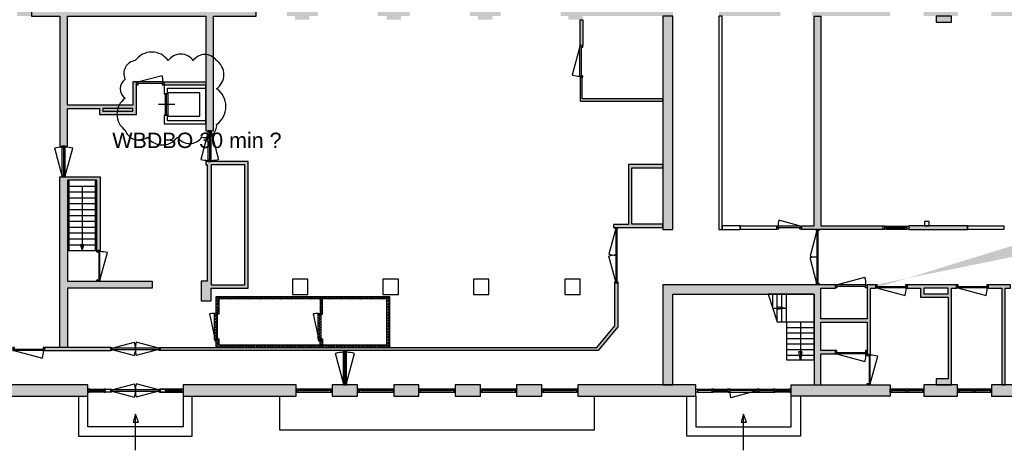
# Model space of a CAD drawing. Header units: millimetres. Extents: x -35717 to 37566, y -30893 to 27905.
# Tile 2 of 5: x -11270 to 20789, y -30893 to -16885. Entities that reach past the tile are written whole.
import ezdxf

# ---------------------------------------------------------------- set-up
doc = ezdxf.new("R2010")
doc.units = ezdxf.units.MM
doc.header["$LTSCALE"] = 100
doc.layers.get('Defpoints').update_dxf_attribs({"color": 6})
for name, color, linetype in [('AA21----_BUITENWAND', 252, 'Continuous'), ('AA22----_BINNENWAND', 254, 'Continuous'), ('AL21----_BUITENWAND', 3, 'Continuous'), ('AL22----_BINNENWAND', 2, 'Continuous'), ('AL24----_TRAPPEN', 7, 'Continuous'), ('AL31----_BUITENKOZIJNEN', 1, 'Continuous'), ('AL32----_BINNENKOZIJNEN', 1, 'Continuous'), ('AL66----_TRANSPORT_Lift', 1, 'Continuous')]:
    doc.layers.add(name, color=color, linetype=linetype)
doc.styles.get("Standard").update_dxf_attribs({"font": 'arial.ttf'})

# ---------------------------------------------------------------- blocks, each defined once
blk = doc.blocks.new('*U52')
at = {"layer": 'AL31----_BUITENKOZIJNEN'}
for points in [[(-1600, 50), (-1565, 50), (-1565, -50), (-1600, -50)], [(-1565, 21), (-1565, -21), (-35, -21), (-35, 21)], [(-35, 50), (0, 50), (0, -50), (-35, -50)]]:
    blk.add_lwpolyline(points, close=True, dxfattribs=at)
for points in [[(-1565, 21), (-826, 219)], [(-800, -21), (-800, 21)], [(-35, 21), (-774, 219)], [(-1565, -21), (-826, -219)], [(-35, -21), (-774, -219)]]:
    blk.add_lwpolyline(points, dxfattribs=at)
for centre, start, end in [((-1565, 21), 0, 15), ((-35, 21), 164.9994, 180.0017), ((-1565, -21), 345, 0), ((-35, -21), 179.9983, 195.0006)]:
    blk.add_arc(centre, 765, start, end, dxfattribs=at)
blk = doc.blocks.new('*U30')
at = {"layer": 'AL32----_BINNENKOZIJNEN'}
for points in [[(-1030, -50), (-995, -50), (-995, -9), (-980, -9), (-980, 50), (-1030, 50)], [(-50, 50), (-50, -9), (-35, -9), (-35, -50), (0, -50), (0, 50)], [(-995, -9), (-35, -9), (-35, -50), (-995, -50)]]:
    blk.add_lwpolyline(points, close=True, dxfattribs=at)
blk.add_lwpolyline([(-995, -50), (-68, -298)], dxfattribs=at)
blk.add_arc((-995, -50), 960, 345, 0, dxfattribs=at)
blk = doc.blocks.new('*U41')
at = {"layer": 'AL32----_BINNENKOZIJNEN'}
for points in [[(-1000, -50), (-965, -50), (-965, -9), (-950, -9), (-950, 50), (-1000, 50)], [(-50, 50), (-50, -9), (-35, -9), (-35, -50), (0, -50), (0, 50)], [(-965, -9), (-35, -9), (-35, -50), (-965, -50)]]:
    blk.add_lwpolyline(points, close=True, dxfattribs=at)
blk.add_lwpolyline([(-35, -50), (-933, -291)], dxfattribs=at)
blk.add_arc((-35, -50), 930, 180, 195, dxfattribs=at)
blk = doc.blocks.new('*U37')
at = {"layer": 'AL32----_BINNENKOZIJNEN'}
for points in [[(-1000, 50), (-965, 50), (-965, 9), (-950, 9), (-950, -50), (-1000, -50)], [(-965, 9), (-35, 9), (-35, 50), (-965, 50)], [(-50, -50), (-50, 9), (-35, 9), (-35, 50), (0, 50), (0, -50)]]:
    blk.add_lwpolyline(points, close=True, dxfattribs=at)
blk.add_lwpolyline([(-35, 50), (-933, 291)], dxfattribs=at)
blk.add_arc((-35, 50), 930, 165, 180, dxfattribs=at)
blk = doc.blocks.new('*U42')
at = {"layer": 'AL32----_BINNENKOZIJNEN'}
for points in [[(-1000, -50), (-965, -50), (-965, -9), (-950, -9), (-950, 50), (-1000, 50)], [(-50, 50), (-50, -9), (-35, -9), (-35, -50), (0, -50), (0, 50)], [(-965, -9), (-35, -9), (-35, -50), (-965, -50)]]:
    blk.add_lwpolyline(points, close=True, dxfattribs=at)
blk.add_lwpolyline([(-965, -50), (-67, -291)], dxfattribs=at)
blk.add_arc((-965, -50), 930, 345, 0, dxfattribs=at)
blk = doc.blocks.new('*U43')
at = {"layer": 'AL32----_BINNENKOZIJNEN'}
for points in [[(-1000, 50), (-965, 50), (-965, 9), (-950, 9), (-950, -50), (-1000, -50)], [(-965, 9), (-35, 9), (-35, 50), (-965, 50)], [(-50, -50), (-50, 9), (-35, 9), (-35, 50), (0, 50), (0, -50)]]:
    blk.add_lwpolyline(points, close=True, dxfattribs=at)
blk.add_lwpolyline([(-965, 50), (-67, 291)], dxfattribs=at)
blk.add_arc((-965, 50), 930, 0, 15, dxfattribs=at)
blk = doc.blocks.new('*U44')
at = {"layer": 'AL32----_BINNENKOZIJNEN'}
for points in [[(-900, 50), (-865, 50), (-865, 9), (-850, 9), (-850, -50), (-900, -50)], [(-865, 9), (-35, 9), (-35, 50), (-865, 50)], [(-50, -50), (-50, 9), (-35, 9), (-35, 50), (0, 50), (0, -50)]]:
    blk.add_lwpolyline(points, close=True, dxfattribs=at)
blk.add_lwpolyline([(-865, 50), (-63, 265)], dxfattribs=at)
blk.add_arc((-865, 50), 830, 0, 15, dxfattribs=at)
blk = doc.blocks.new('*U45')
at = {"layer": 'AL32----_BINNENKOZIJNEN'}
for points in [[(-1600, 50), (-1565, 50), (-1565, -50), (-1600, -50)], [(-1565, 21), (-1565, -21), (-35, -21), (-35, 21)], [(-35, 50), (0, 50), (0, -50), (-35, -50)]]:
    blk.add_lwpolyline(points, close=True, dxfattribs=at)
for points in [[(-1565, 21), (-826, 219)], [(-800, -21), (-800, 21)], [(-35, 21), (-774, 219)], [(-1565, -21), (-826, -219)], [(-35, -21), (-774, -219)]]:
    blk.add_lwpolyline(points, dxfattribs=at)
for centre, start, end in [((-1565, 21), 0, 15), ((-35, 21), 164.9994, 180.0017), ((-1565, -21), 345, 0), ((-35, -21), 179.9983, 195.0006)]:
    blk.add_arc(centre, 765, start, end, dxfattribs=at)
blk = doc.blocks.new('*U32')
at = {"layer": 'AL32----_BINNENKOZIJNEN'}
for points in [[(-1070, -50), (-1035, -50), (-1035, -9), (-1020, -9), (-1020, 50), (-1070, 50)], [(-50, 50), (-50, -9), (-35, -9), (-35, -50), (0, -50), (0, 50)], [(-1035, -9), (-35, -9), (-35, -50), (-1035, -50)]]:
    blk.add_lwpolyline(points, close=True, dxfattribs=at)
blk.add_lwpolyline([(-35, -50), (-1001, -309)], dxfattribs=at)
blk.add_arc((-35, -50), 1000, 180, 195, dxfattribs=at)
blk = doc.blocks.new('*U33')
at = {"layer": 'AL32----_BINNENKOZIJNEN'}
for points in [[(-1070, 50), (-1035, 50), (-1035, 9), (-1020, 9), (-1020, -50), (-1070, -50)], [(-1035, 9), (-35, 9), (-35, 50), (-1035, 50)], [(-50, -50), (-50, 9), (-35, 9), (-35, 50), (0, 50), (0, -50)]]:
    blk.add_lwpolyline(points, close=True, dxfattribs=at)
blk.add_lwpolyline([(-35, 50), (-1001, 309)], dxfattribs=at)
blk.add_arc((-35, 50), 1000, 165, 180, dxfattribs=at)
blk = doc.blocks.new('*U40')
at = {"layer": 'AL32----_BINNENKOZIJNEN'}
for points in [[(-1800, 50), (-1765, 50), (-1765, -50), (-1800, -50)], [(-1765, 21), (-1765, -21), (-35, -21), (-35, 21)], [(-35, 50), (0, 50), (0, -50), (-35, -50)]]:
    blk.add_lwpolyline(points, close=True, dxfattribs=at)
for points in [[(-900, 21), (-900, -21)], [(-1765, -21), (-929, -245)], [(-35, -21), (-870, -245)]]:
    blk.add_lwpolyline(points, dxfattribs=at)
for centre, start, end in [((-1765, -21), 345, 0.0008), ((-35, -21), 180.0008, 195.0017)]:
    blk.add_arc(centre, 865, start, end, dxfattribs=at)
blk = doc.blocks.new('*U34')
at = {"layer": 'AL32----_BINNENKOZIJNEN'}
for points in [[(-800, 50), (-765, 50), (-765, 9), (-750, 9), (-750, -50), (-800, -50)], [(-765, 9), (-35, 9), (-35, 50), (-765, 50)], [(-50, -50), (-50, 9), (-35, 9), (-35, 50), (0, 50), (0, -50)]]:
    blk.add_lwpolyline(points, close=True, dxfattribs=at)
blk.add_lwpolyline([(-35, 50), (-740, 239)], dxfattribs=at)
blk.add_arc((-35, 50), 730, 165, 180, dxfattribs=at)
blk = doc.blocks.new('*U35')
at = {"layer": 'AL32----_BINNENKOZIJNEN'}
for points in [[(-1030, 50), (-995, 50), (-995, 9), (-980, 9), (-980, -50), (-1030, -50)], [(-995, 9), (-35, 9), (-35, 50), (-995, 50)], [(-50, -50), (-50, 9), (-35, 9), (-35, 50), (0, 50), (0, -50)]]:
    blk.add_lwpolyline(points, close=True, dxfattribs=at)
blk.add_lwpolyline([(-995, 50), (-68, 298)], dxfattribs=at)
blk.add_arc((-995, 50), 960, 0, 15, dxfattribs=at)

msp = doc.modelspace()

# ---------------------------------------------------------------- hatches: boundary and pattern name
at = {"layer": 'AA21----_BUITENWAND'}
h = msp.add_hatch(color=256, dxfattribs=at)
h.paths.add_polyline_path([(-33921, -18795), (-33551, -18795), (-33551, -22270), (-33921, -22270)])
h.paths.add_polyline_path([(-33921, -23300), (-33551, -23300), (-33551, -26735), (-33921, -26735)])
h.paths.add_polyline_path([(-30471, -29135), (-30471, -28765), (-33551, -28765), (-33551, -27785), (-33921, -27785), (-33921, -29135)])
h.paths.add_polyline_path([(-29421, -28765), (-29421, -29135), (-27871, -29135), (-27871, -28765)])
h.paths.add_polyline_path([(-26821, -28765), (-26821, -29135), (-25271, -29135), (-25271, -28765)])
h.paths.add_polyline_path([(-24221, -28765), (-24221, -29135), (-22671, -29135), (-22671, -28765)])
h.paths.add_polyline_path([(-21621, -28765), (-21621, -29135), (-20071, -29135), (-20071, -28765)])
h.paths.add_polyline_path([(-19021, -28765), (-19021, -29135), (-16071, -29135), (-16071, -28765)])
h.paths.add_polyline_path([(-15021, -28765), (-15021, -29135), (-14321, -29135), (-14321, -28765)])
h.paths.add_polyline_path([(-13271, -28765), (-13271, -29135), (-12621, -29135), (-12621, -28765)])
h.paths.add_polyline_path([(-11571, -28765), (-11571, -29135), (-9052, -29135), (-9052, -28765)])
h.paths.add_polyline_path([(-11251, -13425), (-11251, -14308), (-10881, -14308), (-10881, -13425)])
h.paths.add_polyline_path([(-11251, -15618), (-10881, -15618), (-10881, -16765), (-11361, -16765), (-11361, -16395), (-11251, -16395)])
h.paths.add_polyline_path([(-13411, -16395), (-13411, -16765), (-12411, -16765), (-12411, -16395)])
h.paths.add_polyline_path([(-15106, -16395), (-15106, -16765), (-14461, -16765), (-14461, -16395)])
h.paths.add_polyline_path([(-19021, -16395), (-19021, -16765), (-17016, -16765), (-17016, -16395)])
h.paths.add_polyline_path([(-21621, -16395), (-21621, -16765), (-20071, -16765), (-20071, -16395)])
h.paths.add_polyline_path([(-24221, -16395), (-24221, -16765), (-22671, -16765), (-22671, -16395)])
h.paths.add_polyline_path([(-26821, -16395), (-26821, -16765), (-25271, -16765), (-25271, -16395)])
h.paths.add_polyline_path([(-29421, -16395), (-29421, -16765), (-27871, -16765), (-27871, -16395)])
h.paths.add_polyline_path([(-33921, -16395), (-30471, -16395), (-30471, -16765), (-33551, -16765), (-33551, -17745), (-33921, -17745)])
h.paths.add_polyline_path([(-3001, 7865), (-3001, 6905), (-2631, 6905), (-2631, 7865)])
h.paths.add_polyline_path([(-3001, 5015), (-3001, 4055), (-2631, 4055), (-2631, 5015)])
h.paths.add_polyline_path([(-3001, 1305), (-2631, 1305), (-2631, 2165), (-3001, 2165)])
h.paths.add_polyline_path([(-4211, -2155), (-4211, -2425), (-2631, -2425), (-2631, -585), (-3001, -585), (-3001, -2155)])
h.paths.add_polyline_path([(-6391, -2155), (-6391, -2425), (-5521, -2425), (-5521, -2155)])
h.paths.add_polyline_path([(-8611, -2155), (-8611, -2425), (-7701, -2425), (-7701, -2155)])
h.paths.add_polyline_path([(-11251, -2155), (-10411, -2155), (-10411, -2425), (-10881, -2425), (-10881, -3067), (-11251, -3067)])
h.paths.add_polyline_path([(-11251, -4377), (-10881, -4377), (-10881, -5349), (-11251, -5349)])
h.paths.add_polyline_path([(-11251, -6659), (-11251, -7736), (-10881, -7736), (-10881, -6659)])
h.paths.add_polyline_path([(-11251, -9046), (-11251, -9923), (-10881, -9923), (-10881, -9046)])
h.paths.add_polyline_path([(-11251, -11233), (-11251, -12120), (-10881, -12120), (-10881, -11233)])
h.paths.add_polyline_path([(8539, 16010), (8539, 15540), (9039, 15540), (9039, 15690), (9729, 15690), (9729, 16010)])
h.paths.add_polyline_path([(7369, 11075), (7739, 11075), (7739, 8825), (7369, 8825)])
h.paths.add_polyline_path([(7739, 11725), (7369, 11725), (7369, 13485), (7739, 13485)])
h.paths.add_polyline_path([(7369, 16847), (7739, 16847), (7739, 15115), (7369, 15115)])
h.paths.add_polyline_path([(7369, 18547), (7739, 18547), (7739, 17855), (7369, 17855)])
h.paths.add_polyline_path([(7369, 20247), (7739, 20247), (7739, 19555), (7369, 19555)])
h.paths.add_polyline_path([(6219, 22455), (6219, 22085), (7369, 22085), (7369, 21255), (7739, 21255), (7739, 22455)])
h.paths.add_polyline_path([(129, 22455), (129, 22085), (3849, 22085), (3849, 22455)])
h.paths.add_polyline_path([(-1531, 22455), (-1531, 22085), (-501, 22085), (-501, 22455)])
h.paths.add_polyline_path([(-3001, 22455), (-2561, 22455), (-2561, 22085), (-2631, 22085), (-2631, 15755), (-3001, 15755)])
h.paths.add_polyline_path([(-3001, 15251), (-2631, 15251), (-2631, 14405), (-3001, 14405)])
h.paths.add_polyline_path([(-3001, 13901), (-2631, 13901), (-2631, 12655), (-3001, 12655)])
h.paths.add_polyline_path([(-3001, 10745), (-2631, 10745), (-2631, 9755), (-3001, 9755)])
h.paths.add_polyline_path([(7369, -9325), (7739, -9325), (7739, -16395), (9999, -16395), (9999, -16765), (7369, -16765)])
h.paths.add_polyline_path([(7369, -5775), (7739, -5775), (7739, -8295), (7369, -8295)])
h.paths.add_polyline_path([(7369, -2975), (7739, -2975), (7739, -5125), (7369, -5125)])
h.paths.add_polyline_path([(7369, -275), (7739, -275), (7739, -2325), (7369, -2325)])
h.paths.add_polyline_path([(7369, 2525), (7739, 2525), (7739, 375), (7369, 375)])
h.paths.add_polyline_path([(7369, 5375), (7739, 5375), (7739, 3175), (7369, 3175)])
h.paths.add_polyline_path([(7369, 8175), (7739, 8175), (7739, 6025), (7369, 6025)])
h.paths.add_polyline_path([(8739, 1009), (8739, 1479), (9039, 1479), (9039, 1329), (9729, 1329), (9729, 1009)])
h.paths.add_polyline_path([(8539, 1479), (8539, 1009), (8739, 1009), (8739, 1479)])
h.paths.add_polyline_path([(14531, -16395), (14531, -16765), (17069, -16765), (17069, -16395)])
h.paths.add_polyline_path([(11499, -16395), (13501, -16395), (13501, -16765), (11499, -16765)])
h.paths.add_polyline_path([(18169, -28765), (18169, -29135), (19269, -29135), (19270, -28765)])
h.paths.add_polyline_path([(20369, -28765), (20369, -29135), (21269, -29135), (21269, -28765)])
h.paths.add_polyline_path([(22369, -28765), (22369, -29135), (23219, -29135), (23219, -28765)])
h.paths.add_polyline_path([(24319, -28765), (24319, -29135), (25319, -29135), (25319, -28765)])
h.paths.add_polyline_path([(26419, -28765), (26419, -29135), (27444, -29135), (27444, -28765)])
h.paths.add_polyline_path([(28544, -28765), (28544, -29135), (29569, -29135), (29569, -28765)])
h.paths.add_polyline_path([(30669, -28765), (31569, -28765), (31569, -29135), (30669, -29135)])
h.paths.add_polyline_path([(35769, -27285), (35399, -27285), (35399, -28765), (32669, -28765), (32669, -29135), (35769, -29135)])
h.paths.add_polyline_path([(35399, -23145), (35769, -23145), (35769, -26635), (35399, -26635)])
h.paths.add_polyline_path([(35399, -18895), (35769, -18895), (35769, -22115), (35399, -22115)])
h.paths.add_polyline_path([(32692, -16395), (32692, -16765), (35399, -16765), (35399, -18245), (35769, -18245), (35769, -16395)])
h.paths.add_polyline_path([(30669, -16395), (30669, -16765), (31662, -16765), (31662, -16395)])
h.paths.add_polyline_path([(28544, -16395), (28544, -16765), (29569, -16765), (29569, -16395)])
h.paths.add_polyline_path([(26419, -16395), (26419, -16765), (27444, -16765), (27444, -16395)])
h.paths.add_polyline_path([(24319, -16395), (24319, -16765), (25319, -16765), (25319, -16395)])
h.paths.add_polyline_path([(22369, -16395), (22369, -16765), (23219, -16765), (23219, -16395)])
h.paths.add_polyline_path([(20369, -16395), (20369, -16765), (21269, -16765), (21269, -16395)])
h.paths.add_polyline_path([(18169, -16395), (18169, -16765), (19269, -16765), (19269, -16395)])
h.paths.add_polyline_path([(-5952, -28765), (-5952, -29135), (-2269, -29135), (-2269, -28765)])
h.paths.add_polyline_path([(-1093, -28765), (-1093, -29135), (-269, -29135), (-269, -28765)])
h.paths.add_polyline_path([(907, -28765), (907, -29135), (1731, -29135), (1731, -28765)])
h.paths.add_polyline_path([(2907, -28765), (2907, -29135), (3731, -29135), (3731, -28765)])
h.paths.add_polyline_path([(4907, -28765), (4907, -29135), (5731, -29135), (5731, -28765)])
h.paths.add_polyline_path([(6907, -28765), (6907, -29135), (10748, -29135), (10748, -28765)])
h.paths.add_polyline_path([(13848, -28765), (17069, -28765), (17069, -29135), (13848, -29135)])
at = {"layer": 'AA22----_BINNENWAND'}
h = msp.add_hatch(color=256, dxfattribs=at)
h.paths.add_polyline_path([(639, -14135), (639, -14025), (2359, -14025), (2359, -12025), (589, -12025), (589, -11915), (5559, -11915), (5559, -9175), (4559, -9175), (4559, -10885), (4449, -10885), (4449, -7065), (1759, -7065), (1759, -6735), (5869, -6735), (5869, -7065), (4559, -7065), (4559, -9065), (5559, -9065), (5559, -8095), (5669, -8095), (5669, -12025), (2469, -12025), (2469, -14025), (5559, -14025), (5559, -13055), (5669, -13055), (5669, -14135)])
h.paths.add_polyline_path([(639, -6735), (759, -6735), (759, -8135), (639, -8135)])
h.paths.add_polyline_path([(-3071, -3943), (-2771, -3943), (-2771, -6735), (-361, -6735), (-361, -14135), (-4351, -14135), (-4351, -14025), (-471, -14025), (-471, -7065), (-3071, -7065)])
h.paths.add_polyline_path([(-10881, -16395), (-10881, -16765), (-9961, -16765), (-9961, -20995), (-9711, -20995), (-9711, -19775), (-8671, -19775), (-8671, -19965), (-7471, -19965), (-7471, -18905), (-7581, -18905), (-7581, -19665), (-9711, -19665), (-9711, -16765), (-5211, -16765), (-5211, -20495), (-4961, -20495), (-4961, -16765), (-3571, -16765), (-3571, -16395)])
h.paths.add_polyline_path([(9999, -16765), (9669, -16765), (9669, -23705), (9999, -23705)])
h.paths.add_polyline_path([(-3941, -21605), (-5031, -21605), (-5031, -25507), (-3941, -25507)], flags=16)
h.paths.add_polyline_path([(-3831, -21495), (-5211, -21495), (-5211, -21605), (-5161, -21605), (-5161, -25395), (-5361, -25395), (-5361, -26036), (-5031, -26036), (-5031, -25615), (-3831, -25615)])
h.paths.add_polyline_path([(-9961, -21995), (-8651, -21995), (-8651, -24395), (-8761, -24395), (-8761, -22105), (-9711, -22105), (-9711, -25395), (-6961, -25395), (-6961, -25615), (-9711, -25615), (-9711, -27545), (-9961, -27545)])
h.paths.add_polyline_path([(-18091, -22096), (-17871, -22096), (-17871, -27545), (-11491, -27545), (-11491, -27645), (-18091, -27645)])
h.paths.add_polyline_path([(-20621, -28765), (-20521, -28765), (-20521, -22185), (-20621, -22185)])
h.paths.add_polyline_path([(-17871, -16765), (-18091, -16765), (-18091, -20365), (-17871, -20365)])
h.paths.add_polyline_path([(-20621, -16765), (-20521, -16765), (-20521, -20385), (-20621, -20385)])
h.paths.add_polyline_path([(-30941, -16765), (-31051, -16765), (-31051, -18210), (-32051, -18210), (-32051, -18320), (-31051, -18320), (-31051, -19465), (-30941, -19465)])
h.paths.add_polyline_path([(-32051, -19765), (-31951, -19765), (-31951, -19350), (-32051, -19350)])
h.paths.add_polyline_path([(-30941, -19765), (-32521, -19765), (-32521, -19875), (-31051, -19875), (-31051, -21855), (-31701, -21855), (-31701, -21965), (-30941, -21965)])
h.paths.add_polyline_path([(-33551, -23605), (-33551, -23715), (-32901, -23715), (-32901, -23605)])
h.paths.add_polyline_path([(-33551, -21855), (-33551, -21965), (-32901, -21965), (-32901, -21855)])
h.paths.add_polyline_path([(-30941, -23605), (-31701, -23605), (-31701, -23715), (-31051, -23715), (-31051, -25655), (-32521, -25655), (-32521, -25765), (-32051, -25765), (-32051, -26180), (-31951, -26180), (-31951, -25765), (-30941, -25765)])
h.paths.add_polyline_path([(-32051, -28765), (-31951, -28765), (-31951, -28350), (-32051, -28350)], flags=17)
h.paths.add_polyline_path([(-30941, -26065), (-31051, -26065), (-31051, -27210), (-32051, -27210), (-32051, -27320), (-31051, -27320), (-31051, -28765), (-30941, -28765)])
h.paths.add_polyline_path([(-32051, -16765), (-31951, -16765), (-31951, -17180), (-32051, -17180)], flags=17)
h.paths.add_polyline_path([(-6701, -27645), (-6701, -27545), (7522, -27545), (8109, -26840), (8109, -25445), (8209, -25445), (8209, -26877), (7569, -27645)])
h.paths.add_polyline_path([(-10461, -27545), (-10461, -27645), (-8301, -27645), (-8301, -27545)])
h.paths.add_polyline_path([(33844, -28765), (33954, -28765), (33954, -27615), (34002, -27615), (34002, -27515), (33954, -27515), (33954, -25315), (34059, -25315), (34059, -25205), (33654, -25205), (33654, -25315), (33844, -25315)], flags=17)
h.paths.add_polyline_path([(31039, -28565), (30819, -28565), (30819, -28765), (31334, -28765), (31334, -28565), (32539, -28565), (32539, -28335), (32439, -28335), (32439, -28465), (31334, -28465), (31334, -27405), (32539, -27405), (32539, -27285), (31334, -27285), (31334, -26355), (32539, -26355), (32539, -26245), (31334, -26245), (31334, -25315), (32624, -25315), (32624, -25205), (31259, -25205), (31259, -25014), (31039, -25014), (31039, -25505), (28341, -25505), (28341, -25615), (31039, -25615)], flags=17)
h.paths.add_polyline_path([(26984, -28565), (26669, -28565), (26669, -28765), (27169, -28765), (27169, -28565), (27094, -28565), (27094, -25615), (27311, -25615), (27311, -25505), (26768, -25505), (26768, -25615), (26984, -25615)], flags=0)
h.paths.add_polyline_path([(22819, -28565), (22569, -28565), (22569, -28765), (23069, -28765), (23069, -28565), (23039, -28565), (23039, -25615), (25738, -25615), (25738, -25505), (22024, -25505), (22024, -25615), (22819, -25615)], flags=0)
h.paths.add_polyline_path([(20709, -28765), (20819, -28765), (20819, -25615), (20994, -25615), (20994, -25505), (20267, -25505), (20267, -25615), (20709, -25615)], flags=17)
h.paths.add_polyline_path([(35399, -27515), (35399, -27615), (34802, -27615), (34802, -27515)])
h.paths.add_polyline_path([(35399, -25205), (35399, -25315), (34859, -25315), (34859, -25205)])
h.paths.add_polyline_path([(34319, -21915), (34419, -21915), (34419, -19905), (35399, -19905), (35399, -19805), (34319, -19805)])
h.paths.add_polyline_path([(31039, -16965), (30819, -16965), (30819, -16765), (31319, -16765), (31319, -16965), (31149, -16965), (31149, -20645), (31259, -20645), (31259, -23984), (31039, -23984), (31039, -23705), (29789, -23705), (29789, -23595), (31039, -23595)])
h.paths.add_polyline_path([(17679, -23595), (17679, -23705), (19589, -23705), (19589, -23595)], flags=17)
h.paths.add_polyline_path([(25879, -23595), (25879, -23705), (27789, -23705), (27789, -23595)], flags=17)
h.paths.add_polyline_path([(22819, -16965), (22569, -16965), (22569, -16765), (23069, -16765), (23069, -16965), (23039, -16965), (23039, -23595), (25039, -23595), (25039, -23705), (21589, -23705), (21589, -23595), (22819, -23595)])
h.paths.add_polyline_path([(14599, -16765), (14819, -16765), (14819, -23595), (16839, -23595), (16839, -23705), (14185, -23705), (14185, -23595), (14599, -23595)])
h.paths.add_polyline_path([(18569, -16765), (18569, -16965), (19069, -16965), (19069, -16765)])
h.paths.add_polyline_path([(26669, -16765), (26669, -16965), (27169, -16965), (27169, -16765)])
h.paths.add_polyline_path([(9669, -23645), (9669, -23535), (8659, -23535), (8659, -21705), (9669, -21705), (9669, -21595), (8549, -21595), (8549, -23545), (8069, -23545), (8069, -23645)])
h.paths.add_polyline_path([(6979, -16885), (7064, -16885), (7064, -17726), (6979, -17726)])
h.paths.add_polyline_path([(9669, -19535), (9669, -19456), (7041, -19456), (7041, -18756), (6979, -18756), (6979, -19535)])
h.paths.add_polyline_path([(6594, -16765), (6594, -16885), (7064, -16885), (7064, -16765)])
edge = h.paths.add_edge_path()
edge.add_line((16597, -25505), (16319, -25505))
edge.add_line((16319, -25505), (16319, -26615))
edge.add_line((16319, -26615), (14819, -26615))
edge.add_line((14819, -26615), (14819, -25615))
edge.add_line((14819, -25615), (15289, -25615))
edge.add_line((15289, -25615), (15289, -25505))
edge.add_line((15289, -25505), (9669, -25505))
edge.add_line((9669, -25505), (9669, -28765))
edge.add_line((9669, -28765), (9999, -28765))
edge.add_line((9999, -28765), (9999, -25815))
edge.add_line((9999, -25815), (14599, -25815))
edge.add_line((14599, -25815), (14599, -28765))
edge.add_line((14599, -28765), (14819, -28765))
edge.add_line((14819, -28765), (14819, -27755))
edge.add_line((14819, -27755), (15289, -27755))
edge.add_line((15289, -27755), (15289, -27645))
edge.add_line((15289, -27645), (14819, -27645))
edge.add_line((14819, -27645), (14819, -26725))
edge.add_line((14819, -26725), (16319, -26725))
edge.add_line((16319, -26725), (16319, -27765))
edge.add_line((16319, -27765), (16429, -27765))
edge.add_line((16429, -27765), (16429, -25615))
edge.add_line((16429, -25615), (16597, -25615))
edge.add_line((35389, -19805), (34319, -19805))
edge.add_line((34319, -19805), (34319, -21915))
h = msp.add_hatch(color=256, dxfattribs=at)
h.paths.add_polyline_path([(-2571, -16395), (-2571, -16765), (-1571, -16765), (-1571, -16395)])
h.paths.add_polyline_path([(389, -16395), (389, -16765), (1429, -16765), (1429, -16395)])
h.paths.add_polyline_path([(3389, -16395), (3389, -16765), (4389, -16765), (4389, -16395)])
h.paths.add_polyline_path([(7369, -16765), (7369, -16395), (6349, -16395), (6349, -16765)])
h.paths.add_polyline_path([(4124, -16885), (4124, -16765), (3654, -16765), (3654, -16885)])
h.paths.add_polyline_path([(1144, -16885), (1144, -16765), (674, -16765), (674, -16885)])
h.paths.add_polyline_path([(-1841, -16885), (-1841, -16765), (-2311, -16765), (-2311, -16885)])
h.paths.add_polyline_path([(-5651, -14135), (-5401, -14135), (-5401, -14025), (-5751, -14025), (-5751, -16395), (-5651, -16395)])
h.paths.add_polyline_path([(-6571, -19015), (-5211, -19015), (-5211, -18905), (-6571, -18905)])
h.paths.add_polyline_path([(14599, -28765), (14819, -28765), (14819, -27755), (15289, -27755), (15289, -27645), (14819, -27645), (14819, -26725), (16319, -26725), (16319, -27765), (16429, -27765), (16429, -25615), (16597, -25615), (16597, -25505), (16319, -25505), (16319, -26615), (14819, -26615), (14819, -25615), (15289, -25615), (15289, -25505), (9669, -25505), (9669, -28765), (9999, -28765), (9999, -25815), (14599, -25815)])
h.paths.add_polyline_path([(19069, -25615), (19237, -25615), (19237, -25505), (17627, -25505), (17627, -25615), (18059, -25615), (18059, -25915), (18959, -25915), (18959, -28565), (18569, -28565), (18569, -28765), (19069, -28765)])
h.paths.add_polyline_path([(18959, -25805), (18169, -25805), (18169, -25615), (18959, -25615)], flags=16)
h = msp.add_hatch(dxfattribs=at)
h.set_pattern_fill('NET', color=256, scale=20, angle=45, style=0)
h.paths.add_polyline_path([(-4871, -27265), (-4791, -27265), (-4791, -27465), (689, -27465), (689, -25965), (-4791, -25965), (-4791, -26465), (-4871, -26465), (-4871, -25885), (769, -25885), (769, -27545), (-4871, -27545)])
h = msp.add_hatch(dxfattribs=at)
h.set_pattern_fill('NET', color=256, scale=20, angle=45, style=0)
h.paths.add_polyline_path([(-1491, -25965), (-1491, -26465), (-1411, -26465), (-1411, -25965)])
h.paths.add_polyline_path([(-1491, -27265), (-1411, -27265), (-1411, -27465), (-1491, -27465)])
at = {"layer": 'AL32----_BINNENKOZIJNEN'}
h = msp.add_hatch(dxfattribs=at)
h.set_pattern_fill('NET', color=254, scale=20, angle=45, style=0)
h.paths.add_polyline_path([(-1551, -26440), (-1505, -26440), (-1505, -26474), (-1460, -26474), (-1460, -27256), (-1505, -27256), (-1505, -27290), (-1551, -27290)])
h.paths.add_polyline_path([(-4931, -26440), (-4885, -26440), (-4885, -26474), (-4840, -26474), (-4840, -27256), (-4885, -27256), (-4885, -27290), (-4931, -27290)])

# ---------------------------------------------------------------- linework, layer by layer
at = {"layer": 'AL21----_BUITENWAND'}
for points in [[(-11571, -28765), (-11571, -29135), (-9052, -29135), (-9052, -28765)], [(-5952, -28765), (-5952, -29135), (-2269, -29135), (-2269, -28765)], [(-1093, -28765), (-1093, -29135), (-269, -29135), (-269, -28765)], [(907, -28765), (907, -29135), (1731, -29135), (1731, -28765)], [(2907, -28765), (2907, -29135), (3731, -29135), (3731, -28765)], [(4907, -28765), (4907, -29135), (5731, -29135), (5731, -28765)], [(6907, -28765), (6907, -29135), (10748, -29135), (10748, -28765)], [(13848, -28765), (17069, -28765), (17069, -29135), (13848, -29135)], [(18169, -28765), (18169, -29135), (19269, -29135), (19270, -28765)], [(20369, -28765), (20369, -29135), (21269, -29135), (21269, -28765)]]:
    msp.add_lwpolyline(points, close=True, dxfattribs=at)
msp.add_lwpolyline([(-2811, -29135), (-2811, -30223), (7450, -30223), (7450, -29135)], dxfattribs=at)
at = {"layer": 'AL22----_BINNENWAND'}
for points in [[(-10881, -16395), (-10881, -16765), (-9961, -16765), (-9961, -20995), (-9711, -20995), (-9711, -19775), (-8671, -19775), (-8671, -19965), (-7471, -19965), (-7471, -18905), (-7581, -18905), (-7581, -19665), (-9711, -19665), (-9711, -16765), (-5211, -16765), (-5211, -20495), (-4961, -20495), (-4961, -16765), (-3571, -16765), (-3571, -16395)], [(6979, -16885), (7064, -16885), (7064, -17726), (6979, -17726)], [(9999, -16765), (9669, -16765), (9669, -23705), (9999, -23705)], [(11499, -23705), (11599, -23705), (11599, -16765), (11499, -16765)], [(14599, -16765), (14819, -16765), (14819, -23595), (16839, -23595), (16839, -23705), (14185, -23705), (14185, -23595), (14599, -23595)], [(18569, -16765), (18569, -16965), (19069, -16965), (19069, -16765)], [(-5211, -18905), (-5211, -19015), (-6571, -19015), (-6571, -18905)], [(9669, -19535), (9669, -19456), (7041, -19456), (7041, -18756), (6979, -18756), (6979, -19535)], [(-8561, -19775), (-8561, -19855), (-7581, -19855), (-7581, -19775)], [(-3831, -21495), (-5211, -21495), (-5211, -21605), (-5161, -21605), (-5161, -25395), (-5361, -25395), (-5361, -26036), (-5031, -26036), (-5031, -25615), (-3831, -25615)], [(-3941, -21605), (-5031, -21605), (-5031, -25507), (-3941, -25507)], [(9669, -23645), (9669, -23535), (8659, -23535), (8659, -21705), (9669, -21705), (9669, -21595), (8549, -21595), (8549, -23545), (8069, -23545), (8069, -23645)], [(-9961, -21995), (-8651, -21995), (-8651, -24395), (-8761, -24395), (-8761, -22105), (-9711, -22105), (-9711, -25395), (-6961, -25395), (-6961, -25615), (-9711, -25615), (-9711, -27545), (-9961, -27545)], [(11599, -23595), (11599, -23705), (12185, -23705), (12185, -23595)], [(17679, -23595), (17679, -23705), (19589, -23705), (19589, -23595)], [(18339, -23595), (18339, -23445), (18189, -23445), (18189, -23595)], [(-2391, -25325), (-2391, -25825), (-1891, -25825), (-1891, -25325)], [(559, -25325), (559, -25825), (1059, -25825), (1059, -25325)], [(3509, -25325), (3509, -25825), (4009, -25825), (4009, -25325)], [(6479, -25325), (6479, -25825), (6979, -25825), (6979, -25325)], [(-6701, -27645), (-6701, -27545), (7522, -27545), (8109, -26840), (8109, -25445), (8209, -25445), (8209, -26877), (7569, -27645)], [(18169, -25615), (18169, -25805), (18959, -25805), (18959, -25615)], [(20709, -28765), (20819, -28765), (20819, -25615), (20994, -25615), (20994, -25505), (20267, -25505), (20267, -25615), (20709, -25615)], [(-4871, -27265), (-4791, -27265), (-4791, -27465), (689, -27465), (689, -25965), (-4791, -25965), (-4791, -26465), (-4871, -26465), (-4871, -25885), (769, -25885), (769, -27545), (-4871, -27545)], [(-1491, -25965), (-1491, -26465), (-1411, -26465), (-1411, -25965)], [(-10461, -27545), (-10461, -27645), (-8301, -27645), (-8301, -27545)], [(-1491, -27265), (-1411, -27265), (-1411, -27465), (-1491, -27465)]]:
    msp.add_lwpolyline(points, close=True, dxfattribs=at)
for points in [[(16597, -25505), (16319, -25505), (16319, -26615), (14819, -26615), (14819, -25615), (15289, -25615), (15289, -25505), (9669, -25505), (9669, -28765), (9999, -28765), (9999, -25815), (14599, -25815), (14599, -28765), (14819, -28765), (14819, -27755), (15289, -27755), (15289, -27645), (14819, -27645), (14819, -26725), (16319, -26725), (16319, -27765), (16429, -27765), (16429, -25615), (16597, -25615)], [(16597, -25505), (16597, -25615)], [(17627, -25505), (17627, -25615)], [(17627, -25615), (18059, -25615), (18059, -25915), (18959, -25915), (18959, -28565), (18569, -28565), (18569, -28765), (19069, -28765), (19069, -25615), (19237, -25615), (19237, -25505), (17627, -25505)]]:
    msp.add_lwpolyline(points, dxfattribs=at)
msp.add_arc((-1551, -27208), 768, 85.4901, 85.5187, dxfattribs=at)
at = {"layer": 'AL24----_TRAPPEN'}
for points in [[(-9698, -22105), (-9698, -24395), (-9658, -24395), (-9658, -22105)], [(-8773, -22105), (-8813, -22105), (-8813, -24395), (-8773, -24395)], [(13099, -25815), (13399, -26715), (13699, -26715), (13699, -27955), (14599, -27955), (14599, -25815)], [(-9052, -28900), (-8301, -28900), (-8301, -29000), (-9052, -29000)], [(-9052, -28900), (-9052, -29000), (-8997, -29000), (-8997, -28950), (-8982, -28950), (-8982, -28900)], [(-8533, -28900), (-8533, -28950), (-8518, -28950), (-8518, -29000), (-8487, -29000), (-8487, -28950), (-8472, -28950), (-8472, -28900)], [(-5952, -28900), (-6701, -28900), (-6701, -29000), (-5952, -29000)], [(-6533, -28900), (-6533, -28950), (-6518, -28950), (-6518, -29000), (-6487, -29000), (-6487, -28950), (-6472, -28950), (-6472, -28900)], [(-5952, -28900), (-6022, -28900), (-6022, -28950), (-6007, -28950), (-6007, -29000), (-5952, -29000)]]:
    msp.add_lwpolyline(points, close=True, dxfattribs=at)
for points in [[(-9658, -22296), (-8813, -22296)], [(-9236, -22296), (-9236, -24395), (-9184, -24204), (-9287, -24204), (-9236, -24395)], [(-9658, -22487), (-8813, -22487)], [(-9658, -22677), (-8813, -22677)], [(-9658, -22868), (-8813, -22868)], [(-9658, -23059), (-8813, -23059)], [(-9658, -23250), (-8813, -23250)], [(-9658, -23441), (-8813, -23441)], [(-9658, -23632), (-8813, -23632)], [(-9658, -23822), (-8813, -23822)], [(-9658, -24013), (-8813, -24013)], [(-9658, -24204), (-8813, -24204)], [(-9658, -24395), (-8813, -24395)], [(13249, -26265), (13249, -25815)], [(13399, -26715), (13399, -25815)], [(13549, -26715), (13549, -25815)], [(13699, -26715), (13699, -25815)], [(13249, -26265), (13699, -26265), (13399, -26315), (13399, -26215), (13699, -26265)], [(13699, -26715), (14599, -26715)], [(13699, -26895), (14599, -26895)], [(14149, -26715), (14149, -27975), (14099, -27675), (14199, -27675), (14149, -27975)], [(13699, -27075), (14599, -27075)], [(13699, -27255), (14599, -27255)], [(13699, -27435), (14599, -27435)], [(13699, -27615), (14599, -27615)], [(13699, -27795), (14599, -27795)], [(-9352, -29135), (-9352, -30435), (-5652, -30435), (-5652, -29135)], [(-5952, -29135), (-5952, -30135), (-9052, -30135), (-9052, -29135)], [(-8997, -28950), (-8518, -28950)], [(-6487, -28950), (-6007, -28950)], [(14148, -29135), (14148, -30435), (10448, -30435), (10448, -29135)], [(10748, -29135), (10748, -30135), (13848, -30135), (13848, -29135)], [(-7502, -30893), (-7502, -29719), (-7578, -29977), (-7403, -29977), (-7502, -29719)], [(12298, -30893), (12298, -29719), (12222, -29977), (12397, -29977), (12298, -29719)]]:
    msp.add_lwpolyline(points, dxfattribs=at)
at = {"layer": 'AL31----_BUITENKOZIJNEN'}
for points in [[(-9052, -28900), (-8301, -28900), (-8301, -29000), (-9052, -29000)], [(-6701, -28900), (-5952, -28900), (-5952, -29000), (-6701, -29000)], [(-2269, -28900), (-2269, -29000), (-1093, -29000), (-1093, -28900)], [(-2269, -28900), (-2224, -28900), (-2224, -28950), (-2212, -28950), (-2212, -29000), (-2269, -29000)], [(-2224, -28950), (-2224, -28900), (-2170, -28900), (-2170, -28925), (-2160, -28925), (-2160, -28950)], [(-2160, -28925), (-2160, -28950), (-1201, -28950), (-1201, -28925)], [(-1201, -28950), (-1201, -28925), (-1191, -28925), (-1191, -28900), (-1137, -28900), (-1137, -28950)], [(-1093, -28900), (-1137, -28900), (-1137, -28950), (-1149, -28950), (-1149, -29000), (-1093, -29000)], [(-269, -28900), (-269, -29000), (907, -29000), (907, -28900)], [(-269, -28900), (-224, -28900), (-224, -28950), (-212, -28950), (-212, -29000), (-269, -29000)], [(-224, -28950), (-224, -28900), (-170, -28900), (-170, -28925), (-160, -28925), (-160, -28950)], [(-160, -28925), (-160, -28950), (799, -28950), (799, -28925)], [(799, -28950), (799, -28925), (809, -28925), (809, -28900), (863, -28900), (863, -28950)], [(907, -28900), (863, -28900), (863, -28950), (851, -28950), (851, -29000), (907, -29000)], [(1731, -28900), (1731, -29000), (2907, -29000), (2907, -28900)], [(1731, -28900), (1776, -28900), (1776, -28950), (1788, -28950), (1788, -29000), (1731, -29000)], [(1776, -28950), (1776, -28900), (1830, -28900), (1830, -28925), (1840, -28925), (1840, -28950)], [(1840, -28925), (1840, -28950), (2799, -28950), (2799, -28925)], [(2799, -28950), (2799, -28925), (2809, -28925), (2809, -28900), (2863, -28900), (2863, -28950)], [(2907, -28900), (2863, -28900), (2863, -28950), (2851, -28950), (2851, -29000), (2907, -29000)], [(3731, -28900), (3731, -29000), (4907, -29000), (4907, -28900)], [(3731, -28900), (3776, -28900), (3776, -28950), (3788, -28950), (3788, -29000), (3731, -29000)], [(3776, -28950), (3776, -28900), (3830, -28900), (3830, -28925), (3840, -28925), (3840, -28950)], [(3840, -28925), (3840, -28950), (4799, -28950), (4799, -28925)], [(4799, -28950), (4799, -28925), (4809, -28925), (4809, -28900), (4863, -28900), (4863, -28950)], [(4907, -28900), (4863, -28900), (4863, -28950), (4851, -28950), (4851, -29000), (4907, -29000)], [(5731, -28900), (5731, -29000), (6907, -29000), (6907, -28900)], [(5731, -28900), (5776, -28900), (5776, -28950), (5788, -28950), (5788, -29000), (5731, -29000)], [(5776, -28950), (5776, -28900), (5830, -28900), (5830, -28925), (5840, -28925), (5840, -28950)], [(5840, -28925), (5840, -28950), (6799, -28950), (6799, -28925)], [(6799, -28950), (6799, -28925), (6809, -28925), (6809, -28900), (6863, -28900), (6863, -28950)], [(6907, -28900), (6863, -28900), (6863, -28950), (6851, -28950), (6851, -29000), (6907, -29000)], [(10748, -28900), (10818, -28900), (10818, -28950), (10803, -28950), (10803, -29000), (10748, -29000)], [(10803, -28950), (10803, -29000), (11282, -29000), (11282, -28950)], [(11267, -28900), (11267, -28950), (11282, -28950), (11282, -29000), (11313, -29000), (11313, -28950), (11328, -28950), (11328, -28900)], [(11313, -28950), (11793, -28950), (11793, -29000), (11313, -29000)], [(11778, -28900), (11778, -28950), (11793, -28950), (11793, -29000), (11849, -29000), (11849, -28950), (11864, -28950), (11864, -28900)], [(11849, -28950), (11849, -29000), (12749, -29000), (12749, -28950)], [(12734, -28900), (12734, -28950), (12749, -28950), (12749, -29000), (12803, -29000), (12803, -28950), (12818, -28950), (12818, -28900)], [(13267, -28900), (13267, -28950), (13282, -28950), (13282, -29000), (13313, -29000), (13313, -28950), (13328, -28950), (13328, -28900)], [(13848, -28900), (13778, -28900), (13778, -28950), (13793, -28950), (13793, -29000), (13848, -29000)], [(17069, -28900), (17069, -29000), (18169, -29000), (18169, -28900)], [(17069, -28900), (17113, -28900), (17113, -28950), (17125, -28950), (17125, -29000), (17069, -29000)], [(17113, -28950), (17113, -28900), (17168, -28900), (17168, -28925), (17178, -28925), (17178, -28950)], [(17604, -28900), (17635, -28900), (17635, -28950), (17650, -28950), (17650, -29000), (17589, -29000), (17589, -28950), (17604, -28950)], [(18061, -28950), (18061, -28925), (18071, -28925), (18071, -28900), (18125, -28900), (18125, -28950)], [(18169, -28900), (18125, -28900), (18125, -28950), (18113, -28950), (18113, -29000), (18169, -29000)], [(19269, -28900), (19269, -29000), (20369, -29000), (20369, -28900)], [(19269, -28900), (19314, -28900), (19314, -28950), (19326, -28950), (19326, -29000), (19269, -29000)], [(19314, -28950), (19314, -28900), (19368, -28900), (19368, -28925), (19378, -28925), (19378, -28950)], [(19804, -28900), (19835, -28900), (19835, -28950), (19850, -28950), (19850, -29000), (19789, -29000), (19789, -28950), (19804, -28950)], [(20261, -28950), (20261, -28925), (20271, -28925), (20271, -28900), (20325, -28900), (20325, -28950)], [(20369, -28900), (20325, -28900), (20325, -28950), (20313, -28950), (20313, -29000), (20369, -29000)]]:
    msp.add_lwpolyline(points, close=True, dxfattribs=at)
for points in [[(10748, -28900), (13848, -28900)], [(11880, -29183), (11849, -28950)], [(12749, -28950), (11880, -29183)], [(12803, -28950), (13282, -28950)], [(12803, -29000), (13282, -29000)], [(13313, -28950), (13793, -28950)], [(13793, -29000), (13313, -29000)], [(17604, -28925), (17178, -28925), (17178, -28950), (17604, -28950)], [(17635, -28950), (18061, -28950), (18061, -28925), (17635, -28925)], [(19804, -28925), (19378, -28925), (19378, -28950), (19804, -28950)], [(19835, -28950), (20261, -28950), (20261, -28925), (19835, -28925)]]:
    msp.add_lwpolyline(points, dxfattribs=at)
at = {"layer": 'AL32----_BINNENKOZIJNEN'}
for points in [[(12185, -23600), (12185, -23700), (13385, -23700), (13385, -23600)], [(16839, -23600), (16839, -23700), (16894, -23700), (16894, -23650), (16909, -23650), (16909, -23600)], [(16894, -23650), (16974, -23650), (16974, -23675), (16962, -23675), (16962, -23700), (16894, -23700)], [(17544, -23650), (17544, -23675), (17556, -23675), (17556, -23700), (17624, -23700), (17624, -23650)], [(17679, -23600), (17679, -23700), (17624, -23700), (17624, -23650), (17609, -23650), (17609, -23600)], [(19589, -23600), (19589, -23700), (20789, -23700), (20789, -23600)], [(-4931, -26440), (-4885, -26440), (-4885, -26474), (-4840, -26474), (-4840, -27256), (-4885, -27256), (-4885, -27290), (-4931, -27290)], [(-1551, -26440), (-1505, -26440), (-1505, -26474), (-1460, -26474), (-1460, -27256), (-1505, -27256), (-1505, -27290), (-1551, -27290)], [(-4871, -27290), (-4921, -27290), (-4921, -27335), (-4871, -27335)], [(-1541, -27290), (-1541, -27335), (-1491, -27335), (-1491, -27290)], [(-731, -27645), (-731, -27670), (-631, -27670), (-631, -27645)], [(-731, -28740), (-731, -28765), (-631, -28765), (-631, -28740)]]:
    msp.add_lwpolyline(points, close=True, dxfattribs=at)
for points in [[(16909, -23600), (17609, -23600)], [(16962, -23700), (17556, -23700)], [(16974, -23650), (17544, -23650)], [(16974, -23675), (17544, -23675)], [(-5093, -26458), (-4931, -27208)], [(-1713, -26458), (-1551, -27208)], [(-4921, -27305), (-4871, -27305)], [(-1541, -27305), (-1491, -27305)]]:
    msp.add_lwpolyline(points, dxfattribs=at)
for centre in [(-4931, -27208), (-1551, -27208)]:
    msp.add_arc(centre, 768, 90, 102.2362, dxfattribs=at)
at = {"layer": 'AL66----_TRANSPORT_Lift'}
msp.add_line((-6223, -19645), (-6748, -19645), dxfattribs=at)
for points in [[(-6461, -19295), (-6461, -19115), (-5211, -19115), (-5211, -20175), (-6461, -20175), (-6461, -19995), (-6561, -19995), (-6561, -20275), (-5211, -20275), (-5211, -19015), (-6561, -19015), (-6561, -19295)], [(-6536, -19995), (-6486, -19995), (-6486, -19295), (-6536, -19295)], [(-6451, -20025), (-5401, -20025), (-5401, -19265), (-6451, -19265)]]:
    msp.add_lwpolyline(points, close=True, dxfattribs=at)
at = {"layer": 'Defpoints'}
msp.add_lwpolyline([(-4858, -18216, 0.520567), (-5621, -18216, 0.520567), (-6434, -18216, 0.520567), (-7505, -18216, 0.520567), (-7836, -18820, 0.520567), (-7836, -19440, 0.520567), (-7836, -20475, 0.520567), (-7105, -20706, 0.520567), (-6137, -20706, 0.520567), (-5337, -20706, 0.520567), (-4858, -20290, 0.520567), (-4858, -19129, 0.520567)], format="xyb", close=True, dxfattribs=at)

# ---------------------------------------------------------------- block references
at = {"layer": 'AL31----_BUITENKOZIJNEN'}
msp.add_blockref('*U52', (-6701, -28950), dxfattribs=at)
at = {"layer": 'AL32----_BINNENKOZIJNEN', "rotation": 270}
for name, p in [('*U30', (7020, -18756)), ('*U42', (-5086, -21495)), ('*U43', (-5086, -21495)), ('*U41', (-9835, -21995)), ('*U37', (-9835, -21995)), ('*U40', (8159, -25445)), ('*U40', (14709, -25505)), ('*U37', (-8706, -25395)), ('*U32', (-681, -28740)), ('*U33', (-680, -28740)), ('*U37', (16376, -28765))]:
    msp.add_blockref(name, p, dxfattribs=at)
at = {"layer": 'AL32----_BINNENKOZIJNEN'}
for name, p in [('*U44', (-6571, -18960)), ('*U34', (14185, -23650)), ('*U35', (16319, -25560)), ('*U30', (17627, -25560)), ('*U30', (20267, -25560)), ('*U30', (-10461, -27595)), ('*U45', (-6701, -27595)), ('*U30', (16319, -27701))]:
    msp.add_blockref(name, p, dxfattribs=at)

# ---------------------------------------------------------------- texts
at = {"layer": 'Defpoints', "insert": (-8256, -20559), "char_height": 500, "attachment_point": 1}
msp.add_mtext_dynamic_manual_height_columns('WBDBO 30 min ?', width=6200.34, gutter_width=2500, heights=[0], dxfattribs=at)

doc.saveas('drawing.dxf')
